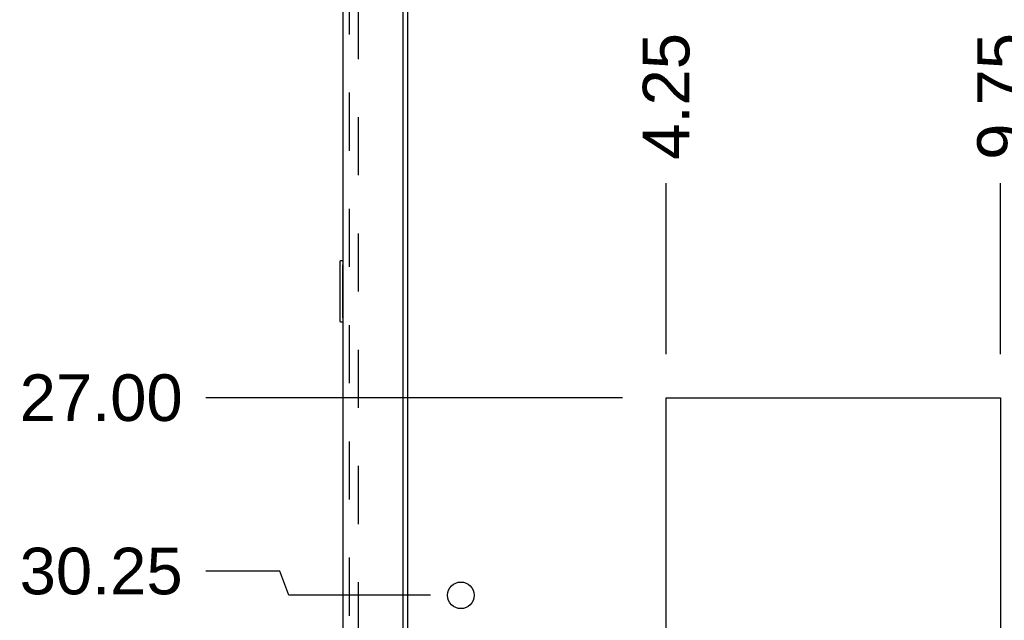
# Model space of a CAD drawing. Header units: inches. Extents: x 0 to 174, y 0 to 112.
# Tile 24 of 29: x 95 to 111, y 45 to 55. Entities that reach past the tile are written whole.
import ezdxf

# ---------------------------------------------------------------- set-up
doc = ezdxf.new("R2010")
doc.units = ezdxf.units.IN
doc.header["$LTSCALE"] = 9.560375
doc.header["$MEASUREMENT"] = 0
doc.linetypes.add('HIDDEN', pattern=[0.2, 0.1, -0.1])
doc.layers.get('0').update_dxf_attribs({"linetype": 'CONTINUOUS'})
for name, color, linetype in [('DEFAULT_2', 8, 'HIDDEN'), ('DIMENSIONS', 7, 'CONTINUOUS'), ('DOOR_ASSEMBLY', 7, 'CONTINUOUS')]:
    doc.layers.add(name, color=color, linetype=linetype)
doc.styles.get("Standard").update_dxf_attribs({"font": 'arial.ttf'})
doc.dimstyles.new('DIMSTYLE_2', dxfattribs={"dimtxt": 0.766875, "dimasz": 1.0225, "dimexe": 0.09, "dimexo": 0.07, "dimgap": 0.01875, "dimtad": 0, "dimtih": 1, "dimtoh": 1, "dimzin": 4, "dimdsep": 46, "dimtxsty": 'Standard', "dimblk": '_FILLED', "dimblk1": '_FILLED', "dimblk2": '_FILLED', "dimcen": 0.09, "dimadec": 3, "dimazin": 1, "dimtfac": 1, "dimtdec": 3, "dimtofl": 0, "dimtmove": 0, "dimatfit": 3, "dimldrblk": '_FILLED', "dimfxl": 0, "dimtolj": 1, "dimtzin": 4, "dimarcsym": 0})

# ---------------------------------------------------------------- blocks, each defined once
blk = doc.blocks.new('*D13')
at = {"layer": 'DIMENSIONS', "color": 2, "linetype": 'Continuous'}
blk.add_line((104.941, 48.526), (98.09, 48.526), dxfattribs=at)
at = {"layer": 'DIMENSIONS', "color": 2, "linetype": 'Continuous', "insert": (97.707, 48.91), "char_height": 0.7669, "width": 2.67979, "attachment_point": 3, "line_spacing_factor": 0.9}
blk.add_mtext('27.00', dxfattribs=at)
blk = doc.blocks.new('_FILLED')
at = {"color": 0, "linetype": 'ByBlock'}
blk.add_solid([(0, 0), (-1, 0.2), (-1, -0.2)], dxfattribs=at)
blk = doc.blocks.new('*D14')
at = {"layer": 'DIMENSIONS', "color": 2, "linetype": 'Continuous'}
blk.add_line((104.941, 44.026), (98.09, 44.026), dxfattribs=at)
at = {"layer": 'DIMENSIONS', "color": 2, "linetype": 'Continuous', "insert": (97.707, 44.41), "char_height": 0.7669, "width": 2.67979, "attachment_point": 3, "line_spacing_factor": 0.9}
blk.add_mtext('31.50', dxfattribs=at)
blk = doc.blocks.new('*D15')
at = {"layer": 'DIMENSIONS', "color": 2, "linetype": 'Continuous'}
for p, q in [((99.307, 45.675), (98.09, 45.675)), ((99.453, 45.276), (99.307, 45.675)), ((101.785, 45.276), (99.453, 45.276))]:
    blk.add_line(p, q, dxfattribs=at)
at = {"layer": 'DIMENSIONS', "color": 2, "linetype": 'Continuous', "insert": (97.707, 46.059), "char_height": 0.7669, "width": 2.67979, "attachment_point": 3, "line_spacing_factor": 0.9}
blk.add_mtext('30.25', dxfattribs=at)
blk = doc.blocks.new('*D16')
at = {"layer": 'DIMENSIONS', "color": 2, "linetype": 'Continuous'}
for p, q in [((99.402, 42.776), (99.281, 42.391)), ((109.91, 42.776), (99.402, 42.776)), ((99.281, 42.391), (98.09, 42.391))]:
    blk.add_line(p, q, dxfattribs=at)
at = {"layer": 'DIMENSIONS', "color": 2, "linetype": 'Continuous', "insert": (97.707, 42.775), "char_height": 0.7669, "width": 2.67979, "attachment_point": 3, "line_spacing_factor": 0.9}
blk.add_mtext('32.75', dxfattribs=at)
blk = doc.blocks.new('*D23')
at = {"layer": 'DIMENSIONS', "color": 2, "linetype": 'Continuous'}
blk.add_line((105.657, 49.242), (105.657, 52.055), dxfattribs=at)
at = {"layer": 'DIMENSIONS', "color": 2, "linetype": 'Continuous', "insert": (105.273, 52.439), "char_height": 0.7669, "width": 2.08396, "attachment_point": 1, "rotation": 90, "line_spacing_factor": 0.9}
blk.add_mtext('4.25', dxfattribs=at)
blk = doc.blocks.new('*D24')
at = {"layer": 'DIMENSIONS', "color": 2, "linetype": 'Continuous'}
blk.add_line((111.157, 49.242), (111.157, 52.055), dxfattribs=at)
at = {"layer": 'DIMENSIONS', "color": 2, "linetype": 'Continuous', "insert": (110.773, 52.439), "char_height": 0.7669, "width": 2.08396, "attachment_point": 1, "rotation": 90, "line_spacing_factor": 0.9}
blk.add_mtext('9.75', dxfattribs=at)

msp = doc.modelspace()

# ---------------------------------------------------------------- linework, layer by layer
at = {"color": 3, "linetype": 'Continuous'}
for p, q in [((101.407, 10.974), (101.407, 72.078)), ((105.657, 44.026), (105.657, 48.526)), ((105.657, 48.526), (111.157, 48.526)), ((111.157, 48.526), (111.157, 44.026))]:
    msp.add_line(p, q, dxfattribs=at)
msp.add_circle((102.282, 45.276), 0.219, dxfattribs=at)
at = {"layer": 'DEFAULT_2', "color": 8, "linetype": 'HIDDEN'}
msp.add_line((100.594, 72.261), (100.594, 10.792), dxfattribs=at)
at = {"layer": 'DOOR_ASSEMBLY', "color": 3, "linetype": 'Continuous'}
for p, q in [((101.328, 72.652), (101.328, 10.4)), ((100.349, 10.523), (100.349, 72.53))]:
    msp.add_line(p, q, dxfattribs=at)
at = {"layer": 'DOOR_ASSEMBLY', "color": 8, "linetype": 'HIDDEN'}
msp.add_line((100.453, 10.523), (100.453, 72.53), dxfattribs=at)
at = {"layer": 'DOOR_ASSEMBLY', "color": 7, "linetype": 'Continuous'}
for p, q in [((100.289, 50.761), (100.289, 49.791)), ((100.349, 50.776), (100.304, 50.776)), ((100.336, 50.676), (100.336, 49.876)), ((100.304, 49.776), (100.349, 49.776))]:
    msp.add_line(p, q, dxfattribs=at)
for points in [[(100.334, 50.712), (100.334, 50.707), (100.335, 50.701), (100.335, 50.695), (100.335, 50.689), (100.335, 50.683), (100.336, 50.676)], [(100.336, 49.876), (100.335, 49.87), (100.335, 49.864), (100.335, 49.858), (100.335, 49.852), (100.334, 49.846), (100.334, 49.84)]]:
    msp.add_lwpolyline(points, dxfattribs=at)
for centre, start, end in [((100.304, 50.761), 90, 180), ((100.334, 50.761), 0, 90), ((100.304, 49.791), 180, 270), ((100.334, 49.791), 270, 360)]:
    msp.add_arc(centre, 0.015, start, end, dxfattribs=at)

# ---------------------------------------------------------------- dimensions: what is measured, and where the dimension line sits
at = {"layer": 'DIMENSIONS', "color": 2, "linetype": 'Continuous'}
for feature_location, offset, dtype, origin, picture, middle in [((104.941, 48.526), (-6.851, 0), 0, (105.657, 75.526), '*D13', (96.357, 48.522)), ((104.941, 44.026), (-6.851, 0), 0, (105.657, 75.526), '*D14', (96.365, 44.022)), ((101.785, 45.276), (-3.695, 0.399), 0, (102.501, 75.526), '*D15', (96.368, 45.671)), ((109.91, 42.776), (-11.82, -0.385), 0, (110.626, 75.526), '*D16', (96.368, 42.387)), ((105.657, 49.242), (0, 2.813), 1, (101.407, 48.526), '*D23', (105.661, 53.464)), ((111.157, 49.242), (0, 2.813), 1, (101.407, 48.526), '*D24', (111.161, 53.481))]:
    dim = msp.add_ordinate_dim(feature_location=feature_location, offset=offset, dtype=dtype, origin=origin, dimstyle='DIMSTYLE_2', dxfattribs=at)
    dim.commit()
    dim.dimension.update_dxf_attribs({"geometry": picture, "text_midpoint": middle})

doc.saveas('drawing.dxf')
